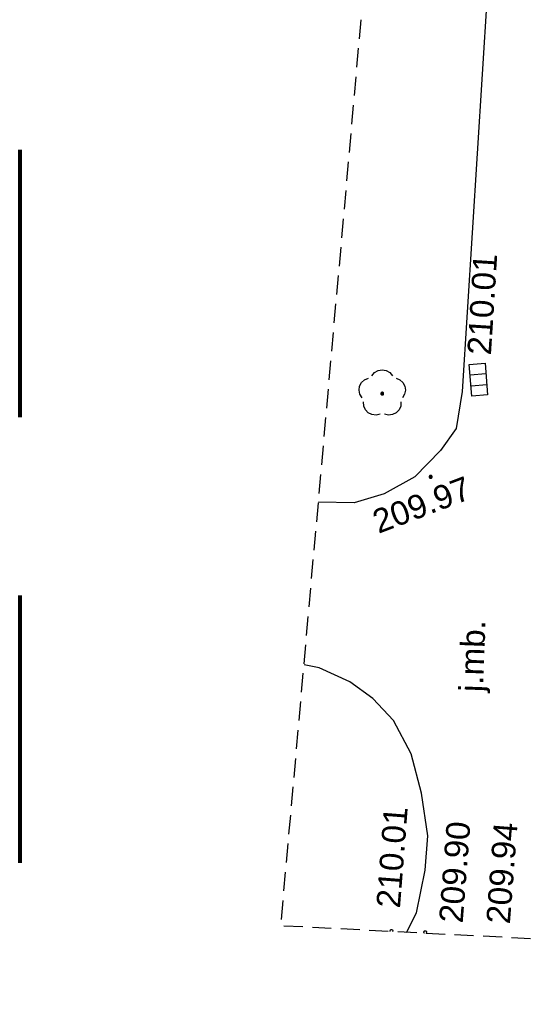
# Model space of a CAD drawing. Header units: metres. Extents: x 7419414 to 7419803, y 5549484 to 5549731.
# Tile 1 of 102: x 7419414 to 7419430, y 5549500 to 5549531. Entities that reach past the tile are written whole.
import ezdxf

# ---------------------------------------------------------------- set-up
doc = ezdxf.new("R2010")
doc.units = ezdxf.units.M
doc.header["$MEASUREMENT"] = 0
doc.linetypes.add('DGN Style 2', pattern=[14.063503, 8.438102, -5.625401])
doc.layers.get('0').update_dxf_attribs({"color": 250})
for name, color, linetype, lineweight in [('GUPPRZ_O', 7, 'Continuous', 13), ('OTKJ', 7, 'Continuous', 13), ('OTKJ_O', 7, 'Continuous', 13), ('OTKK', 7, 'Continuous', 30), ('OTRS_O', 7, 'Continuous', 13), ('Zakres', 7, 'Continuous', 0)]:
    doc.layers.add(name, color=color, linetype=linetype, lineweight=lineweight)
doc.layers.add('szkic szkicow', color=250, linetype='Continuous', lineweight=0, plot=False)
doc.styles.add('Arial', font='arial.ttf')

msp = doc.modelspace()

# ---------------------------------------------------------------- hatches: boundary and pattern name
at = {"linetype": 'Continuous'}
for points in [[(7419425.08, 5549519.115), (7419425.066, 5549519.117), (7419425.054, 5549519.124), (7419425.044, 5549519.134), (7419425.037, 5549519.146), (7419425.035, 5549519.16), (7419425.037, 5549519.174), (7419425.044, 5549519.186), (7419425.054, 5549519.196), (7419425.066, 5549519.203), (7419425.08, 5549519.205), (7419425.094, 5549519.203), (7419425.106, 5549519.196), (7419425.116, 5549519.186), (7419425.123, 5549519.174), (7419425.125, 5549519.16), (7419425.123, 5549519.146), (7419425.116, 5549519.134), (7419425.106, 5549519.124), (7419425.094, 5549519.117)], [(7419426.61, 5549516.485), (7419426.598, 5549516.487), (7419426.587, 5549516.491), (7419426.578, 5549516.498), (7419426.571, 5549516.507), (7419426.567, 5549516.518), (7419426.565, 5549516.53), (7419426.567, 5549516.542), (7419426.571, 5549516.552), (7419426.578, 5549516.562), (7419426.587, 5549516.569), (7419426.598, 5549516.573), (7419426.61, 5549516.575), (7419426.622, 5549516.573), (7419426.632, 5549516.569), (7419426.642, 5549516.562), (7419426.649, 5549516.552), (7419426.653, 5549516.542), (7419426.655, 5549516.53), (7419426.653, 5549516.518), (7419426.649, 5549516.507), (7419426.642, 5549516.498), (7419426.632, 5549516.491), (7419426.622, 5549516.487)]]:
    msp.add_hatch(color=0, dxfattribs=at).paths.add_polyline_path(points)

# ---------------------------------------------------------------- linework, layer by layer
at = {"color": 0, "linetype": 'Continuous'}
for p, q in [((7419427.857, 5549519.754), (7419428.355, 5549519.795)), ((7419427.885, 5549519.405), (7419428.383, 5549519.446))]:
    msp.add_line(p, q, dxfattribs=at)
at = {"color": 0, "linetype": 'Continuous', "flags": 128}
for points in [[(7419424.756, 5549519.723), (7419424.839, 5549519.823), (7419424.952, 5549519.887), (7419425.08, 5549519.91), (7419425.208, 5549519.887), (7419425.321, 5549519.823), (7419425.404, 5549519.723)], [(7419424.444, 5549519.026), (7419424.375, 5549519.136), (7419424.349, 5549519.263), (7419424.367, 5549519.392), (7419424.428, 5549519.507), (7419424.524, 5549519.594), (7419424.644, 5549519.642)], [(7419425.516, 5549519.642), (7419425.636, 5549519.594), (7419425.732, 5549519.507), (7419425.793, 5549519.392), (7419425.811, 5549519.263), (7419425.785, 5549519.136), (7419425.716, 5549519.026)], [(7419425.011, 5549518.514), (7419424.885, 5549518.482), (7419424.756, 5549518.496), (7419424.639, 5549518.553), (7419424.549, 5549518.647), (7419424.496, 5549518.765), (7419424.487, 5549518.895)], [(7419425.673, 5549518.895), (7419425.664, 5549518.765), (7419425.611, 5549518.647), (7419425.521, 5549518.553), (7419425.404, 5549518.496), (7419425.275, 5549518.482), (7419425.149, 5549518.514)]]:
    msp.add_lwpolyline(points, dxfattribs=at)
for points in [[(7419427.911, 5549519.081), (7419427.831, 5549520.078), (7419428.329, 5549520.119), (7419428.409, 5549519.122), (7419427.911, 5549519.081)], [(7419425.08, 5549519.115), (7419425.094, 5549519.117), (7419425.106, 5549519.124), (7419425.116, 5549519.134), (7419425.123, 5549519.146), (7419425.125, 5549519.16), (7419425.123, 5549519.174), (7419425.116, 5549519.186), (7419425.106, 5549519.196), (7419425.094, 5549519.203), (7419425.08, 5549519.205), (7419425.066, 5549519.203), (7419425.054, 5549519.196), (7419425.044, 5549519.186), (7419425.037, 5549519.174), (7419425.035, 5549519.16), (7419425.037, 5549519.146), (7419425.044, 5549519.134), (7419425.054, 5549519.124), (7419425.066, 5549519.117), (7419425.08, 5549519.115)], [(7419426.565, 5549516.53), (7419426.567, 5549516.518), (7419426.571, 5549516.507), (7419426.578, 5549516.498), (7419426.587, 5549516.491), (7419426.598, 5549516.487), (7419426.61, 5549516.485), (7419426.622, 5549516.487), (7419426.632, 5549516.491), (7419426.642, 5549516.498), (7419426.649, 5549516.507), (7419426.653, 5549516.518), (7419426.655, 5549516.53), (7419426.653, 5549516.542), (7419426.649, 5549516.552), (7419426.642, 5549516.562), (7419426.632, 5549516.569), (7419426.622, 5549516.573), (7419426.61, 5549516.575), (7419426.598, 5549516.573), (7419426.587, 5549516.569), (7419426.578, 5549516.562), (7419426.571, 5549516.552), (7419426.567, 5549516.542), (7419426.565, 5549516.53)]]:
    msp.add_lwpolyline(points, close=True, dxfattribs=at)
at = {"color": 0, "flags": 128}
for points in [[(7419425.329, 5549502.182), (7419425.327, 5549502.188), (7419425.325, 5549502.2), (7419425.327, 5549502.212), (7419425.331, 5549502.223), (7419425.338, 5549502.232), (7419425.348, 5549502.239), (7419425.358, 5549502.243), (7419425.37, 5549502.245), (7419425.382, 5549502.243), (7419425.393, 5549502.239), (7419425.402, 5549502.232), (7419425.409, 5549502.223), (7419425.413, 5549502.212), (7419425.415, 5549502.2), (7419425.413, 5549502.188), (7419425.409, 5549502.178)], [(7419426.411, 5549502.126), (7419426.408, 5549502.128), (7419426.401, 5549502.138), (7419426.397, 5549502.148), (7419426.395, 5549502.16), (7419426.397, 5549502.172), (7419426.401, 5549502.183), (7419426.408, 5549502.192), (7419426.417, 5549502.199), (7419426.428, 5549502.203), (7419426.44, 5549502.205), (7419426.452, 5549502.203), (7419426.462, 5549502.199), (7419426.472, 5549502.192), (7419426.479, 5549502.183), (7419426.483, 5549502.172), (7419426.485, 5549502.16), (7419426.483, 5549502.148), (7419426.479, 5549502.138), (7419426.472, 5549502.128), (7419426.465, 5549502.123)]]:
    msp.add_lwpolyline(points, dxfattribs=at)
at = {"layer": 'OTKJ', "color": 250, "linetype": 'Continuous', "lineweight": 13}
for p, q in [((7419423.09, 5549510.5), (7419422.611, 5549510.602)), ((7419424.06, 5549510.06), (7419423.09, 5549510.5)), ((7419424.78, 5549509.54), (7419424.06, 5549510.06)), ((7419425.44, 5549508.84), (7419424.78, 5549509.54)), ((7419425.99, 5549507.79), (7419425.44, 5549508.84)), ((7419426.32, 5549506.55), (7419425.99, 5549507.79)), ((7419426.52, 5549505.2), (7419426.32, 5549506.55)), ((7419426.44, 5549504.12), (7419426.52, 5549505.2)), ((7419426.16, 5549502.77), (7419426.44, 5549504.12)), ((7419425.845, 5549502.155), (7419426.16, 5549502.77))]:
    msp.add_line(p, q, dxfattribs=at)
at = {"layer": 'OTKK', "color": 250, "linetype": 'Continuous', "lineweight": 30, "flags": 128}
for points in [[(7419428.294, 5549574.689), (7419428.51, 5549574.27), (7419428.91, 5549573.21), (7419429.31, 5549572.14), (7419429.49, 5549571.22), (7419429.61, 5549570.22), (7419429.65, 5549569.34), (7419429.65, 5549567.75), (7419429.55, 5549565.16), (7419429.41, 5549560.66), (7419429.25, 5549556.65), (7419429.08, 5549552.51), (7419428.9, 5549547.81), (7419428.89, 5549545.03), (7419428.66, 5549539.94), (7419428.55, 5549534.29), (7419428.39, 5549531.75), (7419427.6, 5549519.22), (7419427.42, 5549518.06), (7419426.92, 5549517.36), (7419426.11, 5549516.53), (7419425.14, 5549516), (7419424.2, 5549515.71), (7419423.066, 5549515.737)], [(7419425.845, 5549502.155), (7419426.16, 5549502.77), (7419426.44, 5549504.12), (7419426.52, 5549505.2), (7419426.32, 5549506.55), (7419425.99, 5549507.79), (7419425.44, 5549508.84), (7419424.78, 5549509.54), (7419424.06, 5549510.06), (7419423.09, 5549510.5), (7419422.611, 5549510.602)]]:
    msp.add_lwpolyline(points, dxfattribs=at)
at = {"layer": 'szkic szkicow', "color": 1, "linetype": 'DGN Style 2', "lineweight": 80, "flags": 128}
msp.add_lwpolyline([(7419710.634, 5549693.949), (7419413.634, 5549693.949), (7419413.634, 5549483.949), (7419710.634, 5549483.949), (7419710.634, 5549693.949)], close=True, dxfattribs=at)
at = {"layer": 'Zakres', "color": 5, "linetype": 'Continuous', "lineweight": 30}
for p, q in [((7419424.363, 5549530.355), (7419424.416, 5549530.953)), ((7419424.363, 5549530.355), (7419424.416, 5549530.953)), ((7419424.283, 5549529.458), (7419424.336, 5549530.056)), ((7419424.283, 5549529.458), (7419424.336, 5549530.056)), ((7419424.204, 5549528.562), (7419424.257, 5549529.16)), ((7419424.204, 5549528.562), (7419424.257, 5549529.16)), ((7419424.124, 5549527.666), (7419424.177, 5549528.263)), ((7419424.124, 5549527.666), (7419424.177, 5549528.263)), ((7419424.045, 5549526.769), (7419424.098, 5549527.367)), ((7419424.045, 5549526.769), (7419424.098, 5549527.367)), ((7419423.965, 5549525.873), (7419424.018, 5549526.47)), ((7419423.965, 5549525.873), (7419424.018, 5549526.47)), ((7419423.886, 5549524.976), (7419423.939, 5549525.574)), ((7419423.886, 5549524.976), (7419423.939, 5549525.574)), ((7419423.806, 5549524.08), (7419423.859, 5549524.677)), ((7419423.806, 5549524.08), (7419423.859, 5549524.677)), ((7419423.727, 5549523.183), (7419423.78, 5549523.781)), ((7419423.727, 5549523.183), (7419423.78, 5549523.781)), ((7419423.647, 5549522.287), (7419423.7, 5549522.884)), ((7419423.647, 5549522.287), (7419423.7, 5549522.884)), ((7419423.568, 5549521.39), (7419423.621, 5549521.988)), ((7419423.568, 5549521.39), (7419423.621, 5549521.988)), ((7419423.488, 5549520.494), (7419423.541, 5549521.091)), ((7419423.488, 5549520.494), (7419423.541, 5549521.091)), ((7419423.409, 5549519.597), (7419423.462, 5549520.195)), ((7419423.409, 5549519.597), (7419423.462, 5549520.195)), ((7419423.329, 5549518.701), (7419423.382, 5549519.298)), ((7419423.329, 5549518.701), (7419423.382, 5549519.298)), ((7419423.25, 5549517.804), (7419423.303, 5549518.402)), ((7419423.25, 5549517.804), (7419423.303, 5549518.402)), ((7419423.17, 5549516.908), (7419423.223, 5549517.505)), ((7419423.17, 5549516.908), (7419423.223, 5549517.505)), ((7419423.091, 5549516.011), (7419423.144, 5549516.609)), ((7419423.091, 5549516.011), (7419423.144, 5549516.609)), ((7419423.011, 5549515.115), (7419423.064, 5549515.712)), ((7419423.011, 5549515.115), (7419423.064, 5549515.712)), ((7419422.932, 5549514.218), (7419422.985, 5549514.816)), ((7419422.932, 5549514.218), (7419422.985, 5549514.816)), ((7419422.852, 5549513.322), (7419422.905, 5549513.919)), ((7419422.852, 5549513.322), (7419422.905, 5549513.919)), ((7419422.773, 5549512.425), (7419422.826, 5549513.023)), ((7419422.773, 5549512.425), (7419422.826, 5549513.023)), ((7419422.693, 5549511.529), (7419422.746, 5549512.127)), ((7419422.693, 5549511.529), (7419422.746, 5549512.127)), ((7419422.614, 5549510.632), (7419422.667, 5549511.23)), ((7419422.614, 5549510.632), (7419422.667, 5549511.23)), ((7419422.534, 5549509.736), (7419422.587, 5549510.334)), ((7419422.534, 5549509.736), (7419422.587, 5549510.334)), ((7419422.455, 5549508.839), (7419422.508, 5549509.437)), ((7419422.455, 5549508.839), (7419422.508, 5549509.437)), ((7419422.375, 5549507.943), (7419422.428, 5549508.541)), ((7419422.375, 5549507.943), (7419422.428, 5549508.541)), ((7419422.296, 5549507.046), (7419422.349, 5549507.644)), ((7419422.296, 5549507.046), (7419422.349, 5549507.644)), ((7419422.216, 5549506.15), (7419422.269, 5549506.748)), ((7419422.216, 5549506.15), (7419422.269, 5549506.748)), ((7419422.137, 5549505.253), (7419422.19, 5549505.851)), ((7419422.137, 5549505.253), (7419422.19, 5549505.851)), ((7419422.057, 5549504.357), (7419422.11, 5549504.955)), ((7419422.057, 5549504.357), (7419422.11, 5549504.955)), ((7419421.978, 5549503.461), (7419422.031, 5549504.058)), ((7419421.978, 5549503.461), (7419422.031, 5549504.058)), ((7419421.898, 5549502.564), (7419421.951, 5549503.162)), ((7419421.898, 5549502.564), (7419421.951, 5549503.162)), ((7419422.574, 5549502.324), (7419421.975, 5549502.355)), ((7419422.574, 5549502.324), (7419421.975, 5549502.355)), ((7419423.473, 5549502.278), (7419422.874, 5549502.309)), ((7419423.473, 5549502.278), (7419422.874, 5549502.309)), ((7419424.372, 5549502.231), (7419423.773, 5549502.262)), ((7419424.372, 5549502.231), (7419423.773, 5549502.262)), ((7419425.271, 5549502.185), (7419424.671, 5549502.216)), ((7419425.271, 5549502.185), (7419424.671, 5549502.216)), ((7419426.169, 5549502.138), (7419425.57, 5549502.169)), ((7419426.169, 5549502.138), (7419425.57, 5549502.169)), ((7419427.068, 5549502.092), (7419426.469, 5549502.123)), ((7419427.068, 5549502.092), (7419426.469, 5549502.123)), ((7419427.967, 5549502.045), (7419427.368, 5549502.076)), ((7419427.967, 5549502.045), (7419427.368, 5549502.076)), ((7419428.866, 5549501.999), (7419428.267, 5549502.03)), ((7419428.866, 5549501.999), (7419428.267, 5549502.03)), ((7419429.765, 5549501.953), (7419429.165, 5549501.983)), ((7419429.765, 5549501.953), (7419429.165, 5549501.983))]:
    msp.add_line(p, q, dxfattribs=at)

# ---------------------------------------------------------------- texts
at = {"layer": 'GUPPRZ_O', "color": 36, "linetype": 'Continuous', "lineweight": 0, "style": 'Arial'}
msp.add_text('210.01', height=0.75, rotation=86.3924, dxfattribs=at).set_placement((7419428.512, 5549520.358))
at = {"layer": 'OTKJ_O', "color": 250, "linetype": 'Continuous', "lineweight": 0, "style": 'Arial'}
msp.add_text('j.mb.', height=0.75, rotation=87.914, dxfattribs=at).set_placement((7419428.26, 5549509.73))
at = {"layer": 'OTRS_O', "color": 250, "linetype": 'Continuous', "lineweight": 0, "style": 'Arial'}
for s, rotation, p in [('209.97', 20.7905, (7419424.96, 5549514.73)), ('210.01', 85.5792, (7419425.64, 5549502.9)), ('209.90', 85.5349, (7419427.62, 5549502.43)), ('209.94', 85.6011, (7419429.11, 5549502.4))]:
    msp.add_text(s, height=0.75, rotation=rotation, dxfattribs=at).set_placement(p)

doc.saveas('drawing.dxf')
